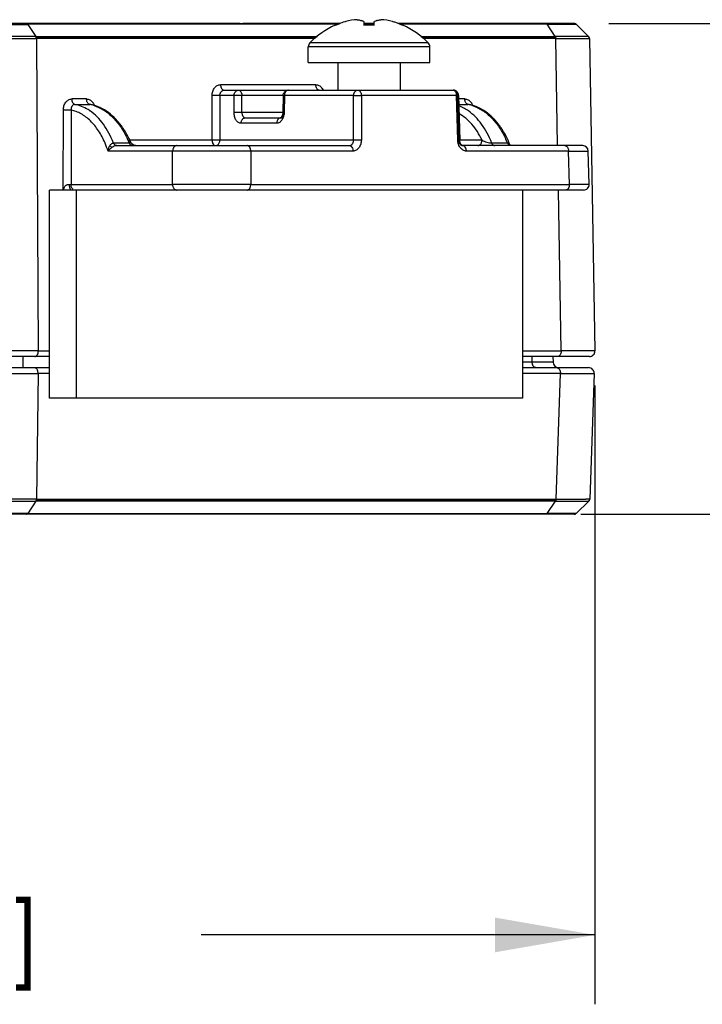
# Model space of a CAD drawing. Header units: inches. Extents: x 0 to 22, y 0 to 17.
# Tile 11 of 26: x 12.2 to 13.4, y 4.3 to 6. Entities that reach past the tile are written whole.
import ezdxf

# ---------------------------------------------------------------- set-up
doc = ezdxf.new("R2010")
doc.units = ezdxf.units.IN
doc.header["$LTSCALE"] = 1.21
doc.header["$MEASUREMENT"] = 0
doc.layers.get('0').update_dxf_attribs({"linetype": 'CONTINUOUS'})
doc.layers.add('DIMENSIONS', color=7, linetype='CONTINUOUS')
doc.styles.get("Standard").update_dxf_attribs({"font": 'txt', "width": 0.8})
doc.dimstyles.new('DIMSTYLE_1', dxfattribs={"dimtxt": 0.125, "dimasz": 0.18, "dimexe": 0.18, "dimexo": 0.0625, "dimgap": 0.09, "dimtad": 0, "dimtih": 1, "dimtoh": 1, "dimdec": 3, "dimzin": 4, "dimdsep": 46, "dimtxsty": 'STANDARD', "dimblk": '_FILLED', "dimblk1": '_FILLED', "dimblk2": '_FILLED', "dimcen": 0.09, "dimadec": 0, "dimazin": 0, "dimtp": 0.01, "dimtm": 0.01, "dimtfac": 1, "dimtdec": 3, "dimtofl": 0, "dimtmove": 0, "dimatfit": 3, "dimldrblk": '_FILLED', "dimfxl": 1, "dimtolj": 1, "dimtzin": 4, "dimarcsym": 0})

# ---------------------------------------------------------------- blocks, each defined once
blk = doc.blocks.new('_FILLED')
at = {"color": 0, "linetype": 'BYBLOCK'}
blk.add_solid([(0, 0), (-1, 0.1736), (-1, -0.1736)], dxfattribs=at)
blk = doc.blocks.new('*D1')
at = {"layer": 'DIMENSIONS', "color": 2, "linetype": 'CONTINUOUS'}
for p, q in [((10.3802, 5.3762), (10.3802, 4.2616)), ((13.2498, 5.3763), (13.2498, 4.2616)), ((10.3802, 4.3866), (11.09, 4.3866)), ((13.2498, 4.3866), (12.54, 4.3866))]:
    blk.add_line(p, q, dxfattribs=at)
at = {"layer": 'DIMENSIONS', "color": 2, "linetype": 'CONTINUOUS', "xscale": 0.18, "yscale": 0.18, "zscale": 0.18, "rotation": 180}
blk.add_blockref('_FILLED', (10.3802, 4.3866), dxfattribs=at)
at = {"layer": 'DIMENSIONS', "color": 2, "linetype": 'CONTINUOUS', "xscale": 0.18, "yscale": 0.18, "zscale": 0.18}
blk.add_blockref('_FILLED', (13.2498, 4.3866), dxfattribs=at)
at = {"layer": 'DIMENSIONS', "color": 2, "linetype": 'CONTINUOUS', "insert": (11.815, 4.4491), "char_height": 0.125, "width": 1.325, "attachment_point": 2, "line_spacing_factor": 0.9}
blk.add_mtext('2.870{\\Ftxt.shx;\\W1.000000;\\H0.125000; }[72.89]', dxfattribs=at)
blk = doc.blocks.new('*D3')
at = {"layer": 'DIMENSIONS', "color": 2, "linetype": 'CONTINUOUS'}
for p, q in [((13.2749, 6.0286), (14.1239, 6.0286)), ((13.9989, 6.0286), (13.9989, 5.7116)), ((13.9989, 5.1446), (13.9989, 5.4616)), ((13.2242, 5.1446), (14.1239, 5.1446))]:
    blk.add_line(p, q, dxfattribs=at)
at = {"layer": 'DIMENSIONS', "color": 2, "linetype": 'CONTINUOUS', "xscale": 0.18, "yscale": 0.18, "zscale": 0.18}
for p, rotation in [((13.9989, 6.0286), 90), ((13.9989, 5.1446), 270)]:
    blk.add_blockref('_FILLED', p, dxfattribs=dict(at, rotation=rotation))
at = {"layer": 'DIMENSIONS', "color": 2, "linetype": 'CONTINUOUS', "insert": (13.9989, 5.6491), "char_height": 0.125, "width": 1.225, "attachment_point": 2, "line_spacing_factor": 0.9}
blk.add_mtext('.884{\\Ftxt.shx;\\W1.000000;\\H0.125000; }[22.45]', dxfattribs=at)

msp = doc.modelspace()

# ---------------------------------------------------------------- linework, layer by layer
at = {"color": 6, "linetype": 'CONTINUOUS'}
for p, q in [((12.8332, 6.0322), (12.8332, 6.0255)), ((12.8522, 6.0255), (12.8522, 6.0322)), ((12.1338, 6.0271), (12.2276, 6.0271)), ((12.2276, 6.0271), (12.2421, 6.005)), ((12.5956, 6.0286), (12.5955, 6.0286)), ((12.6304, 6.0286), (12.6304, 6.0286)), ((12.7825, 6.0255), (12.7886, 6.0281)), ((12.8969, 6.0281), (12.903, 6.0255)), ((13.0699, 6.0285), (13.0699, 6.0286)), ((13.0886, 6.0286), (13.0886, 6.0286)), ((13.2124, 6.0286), (13.1622, 6.0285)), ((13.1638, 6.0272), (13.2159, 6.0272)), ((13.1783, 6.005), (13.1638, 6.0272)), ((13.1896, 6.0286), (13.1896, 6.0286)), ((13.2147, 6.0281), (13.2124, 6.0286)), ((13.2159, 6.0272), (13.2148, 6.028)), ((13.2159, 6.0272), (13.2384, 6.005)), ((12.2421, 6.005), (12.1338, 6.005)), ((12.1338, 6.0015), (12.2422, 6.0015)), ((12.2422, 6.0015), (12.2431, 6.0015)), ((12.2431, 6.0015), (12.2466, 5.4388)), ((13.1793, 6.005), (13.1783, 6.005)), ((13.1826, 5.8086), (13.1792, 6.0016)), ((13.1792, 6.0016), (13.2328, 6.0016)), ((13.2385, 6.005), (13.1793, 6.005)), ((13.2328, 6.0016), (13.2399, 6.0016)), ((13.2399, 6.0016), (13.2398, 6.0028)), ((13.2399, 6.0016), (13.2498, 5.4388)), ((12.9522, 5.9866), (12.7332, 5.9866)), ((12.7332, 5.9586), (12.7332, 5.9866)), ((12.9494, 5.9936), (12.7361, 5.9936)), ((12.9522, 5.9586), (12.9522, 5.9866)), ((12.7332, 5.9586), (12.9522, 5.9586)), ((12.7867, 5.9586), (12.7867, 5.9086)), ((12.8987, 5.9586), (12.8987, 5.9086)), ((12.7466, 5.9184), (12.575, 5.9184)), ((12.5814, 5.9086), (12.9941, 5.9086)), ((12.7583, 5.9115), (12.7598, 5.9088)), ((12.3336, 5.8926), (12.3068, 5.8926)), ((12.5597, 5.8184), (12.5599, 5.8988)), ((12.5739, 5.8988), (12.5599, 5.8988)), ((12.5739, 5.8988), (12.5738, 5.8184)), ((12.5995, 5.8988), (12.5739, 5.8988)), ((12.5994, 5.8684), (12.5995, 5.8988)), ((12.6136, 5.8988), (12.5995, 5.8988)), ((12.6135, 5.8684), (12.6136, 5.8988)), ((12.6878, 5.8988), (12.6136, 5.8988)), ((12.6878, 5.8988), (12.687, 5.8685)), ((12.6878, 5.8988), (12.6901, 5.8988)), ((12.6913, 5.8988), (12.6878, 5.8988)), ((12.6901, 5.8988), (12.6894, 5.8684)), ((12.8148, 5.8988), (12.6901, 5.8988)), ((12.8147, 5.8184), (12.8148, 5.8988)), ((12.8148, 5.8988), (12.8289, 5.8988)), ((12.8289, 5.8988), (12.8288, 5.8184)), ((13.0006, 5.8988), (12.8289, 5.8988)), ((13.0025, 5.8184), (13.0006, 5.8988)), ((13.0006, 5.8988), (13.0041, 5.8988)), ((13.0018, 5.8988), (13.0038, 5.8184)), ((13.0041, 5.8988), (13.0018, 5.8988)), ((13.0041, 5.8988), (13.0061, 5.8185)), ((13.0153, 5.8926), (13.0041, 5.8926)), ((12.2914, 5.7286), (12.2917, 5.8727)), ((12.3058, 5.8727), (12.2917, 5.8727)), ((12.3058, 5.8727), (12.3055, 5.7388)), ((12.3125, 5.8828), (12.3392, 5.8828)), ((12.3403, 5.8827), (12.3392, 5.8828)), ((12.3403, 5.8827), (12.3403, 5.8827)), ((13.0045, 5.8828), (13.021, 5.8828)), ((13.0221, 5.8827), (13.021, 5.8828)), ((13.0221, 5.8827), (13.0221, 5.8827)), ((12.6135, 5.8684), (12.5994, 5.8684)), ((12.687, 5.8684), (12.6135, 5.8684)), ((12.6197, 5.8586), (12.6839, 5.8586)), ((12.6834, 5.8585), (12.6839, 5.8586)), ((12.6837, 5.8587), (12.6835, 5.8586)), ((12.6843, 5.8594), (12.6837, 5.8587)), ((12.6859, 5.8625), (12.6843, 5.8594)), ((12.687, 5.8685), (12.6906, 5.8684)), ((12.6894, 5.8684), (12.687, 5.8685)), ((12.6762, 5.8488), (12.612, 5.8488)), ((12.5597, 5.8184), (12.4111, 5.8184)), ((12.5738, 5.8184), (12.5597, 5.8184)), ((12.8147, 5.8184), (12.5738, 5.8184)), ((12.8288, 5.8184), (12.8147, 5.8184)), ((13.0061, 5.8185), (13.0025, 5.8184)), ((13.0038, 5.8184), (13.0061, 5.8185)), ((13.0463, 5.8184), (13.0061, 5.8184)), ((12.3756, 5.8086), (12.3793, 5.8053)), ((12.4106, 5.8133), (12.382, 5.8133)), ((12.3874, 5.8086), (12.8072, 5.8086)), ((12.4146, 5.8122), (12.4132, 5.8146)), ((13.2279, 5.8086), (13.0096, 5.8086)), ((13.0106, 5.8087), (13.0117, 5.8086)), ((13.0923, 5.8133), (13.0638, 5.8133)), ((13.0973, 5.809), (13.0972, 5.8091)), ((13.0972, 5.8091), (13.0972, 5.8091)), ((12.4887, 5.7987), (12.3723, 5.7988)), ((12.4885, 5.7387), (12.4887, 5.7987)), ((12.6295, 5.7987), (12.6294, 5.7387)), ((12.8137, 5.7988), (12.6295, 5.7987)), ((13.2022, 5.7988), (13.0181, 5.7988)), ((13.2037, 5.7388), (13.2022, 5.7988)), ((13.2022, 5.7988), (13.2379, 5.7988)), ((13.2394, 5.7389), (13.2379, 5.7989)), ((12.3022, 5.7388), (12.3055, 5.7388)), ((12.3055, 5.7388), (12.4885, 5.7387)), ((12.6294, 5.7387), (13.2037, 5.7388)), ((13.2394, 5.7388), (13.2037, 5.7388)), ((13.2294, 5.7286), (12.3611, 5.7286)), ((13.1891, 5.4388), (13.184, 5.7286)), ((12.2667, 5.4286), (10.3902, 5.4286)), ((12.2466, 5.4388), (12.1374, 5.4388)), ((12.2466, 5.4388), (12.2667, 5.4388)), ((13.1193, 5.4388), (13.1891, 5.4388)), ((13.2398, 5.4286), (13.1193, 5.4286)), ((13.1368, 5.4184), (13.1366, 5.4286)), ((13.1741, 5.4286), (13.1743, 5.4184)), ((13.1899, 5.4388), (13.1891, 5.4388)), ((13.2498, 5.4388), (13.1899, 5.4388)), ((13.1743, 5.4184), (13.1193, 5.4184)), ((10.3916, 5.4086), (12.2667, 5.4086)), ((12.1369, 5.3982), (12.2461, 5.3982)), ((12.2461, 5.3982), (12.2432, 5.1716)), ((12.2667, 5.3982), (12.2461, 5.3982)), ((13.1193, 5.4086), (13.2383, 5.4086)), ((13.1876, 5.3982), (13.1193, 5.3982)), ((13.1797, 5.1716), (13.1876, 5.3982)), ((13.1843, 5.4086), (13.1843, 5.4086)), ((13.1876, 5.3982), (13.2483, 5.3982)), ((13.2483, 5.3982), (13.2404, 5.1716)), ((12.2423, 5.1716), (12.134, 5.1716)), ((12.2422, 5.1682), (12.2275, 5.146)), ((12.2432, 5.1716), (12.2423, 5.1716)), ((13.164, 5.146), (13.1787, 5.1682)), ((13.1787, 5.1682), (13.1798, 5.1682)), ((13.1798, 5.1682), (13.2389, 5.1682)), ((13.2389, 5.1682), (13.2159, 5.146)), ((13.2404, 5.1716), (13.2333, 5.1715)), ((13.239, 5.1682), (13.2398, 5.1693)), ((13.2398, 5.1693), (13.2402, 5.1707)), ((12.2275, 5.146), (12.134, 5.146)), ((12.2252, 5.1446), (12.1341, 5.1446)), ((13.2125, 5.1446), (13.1618, 5.1446)), ((13.2159, 5.146), (13.164, 5.146))]:
    msp.add_line(p, q, dxfattribs=at)
at = {"color": 7, "linetype": 'CONTINUOUS'}
for p, q in [((11.4659, 6.0286), (12.79, 6.0286)), ((12.226, 6.0286), (12.1338, 6.0286)), ((12.2262, 6.0284), (12.2254, 6.0286)), ((12.2271, 6.0286), (12.226, 6.0286)), ((12.2263, 6.0284), (12.226, 6.0285)), ((12.227, 6.0279), (12.2262, 6.0284)), ((12.2272, 6.0277), (12.2269, 6.028)), ((12.2276, 6.0271), (12.227, 6.0279)), ((12.2863, 6.0286), (12.2271, 6.0286)), ((12.7879, 6.0278), (12.2271, 6.0278)), ((12.7864, 6.0272), (12.2276, 6.0271)), ((12.5956, 6.0286), (12.2863, 6.0286)), ((12.6006, 6.0286), (12.5956, 6.0286)), ((12.6106, 6.0286), (12.6006, 6.0286)), ((12.6254, 6.0286), (12.6154, 6.0286)), ((12.6304, 6.0286), (12.6254, 6.0286)), ((12.7817, 6.0286), (12.6304, 6.0286)), ((12.7901, 6.0286), (12.7817, 6.0286)), ((12.8427, 6.0286), (12.8332, 6.0286)), ((12.8332, 6.0285), (12.8522, 6.0285)), ((12.8522, 6.0278), (12.8332, 6.0278)), ((12.8522, 6.0272), (12.8332, 6.0272)), ((12.8522, 6.0286), (12.8427, 6.0286)), ((13.1622, 6.0285), (12.8954, 6.0286)), ((12.9038, 6.0286), (12.8954, 6.0286)), ((13.1633, 6.0278), (12.8976, 6.0278)), ((13.1638, 6.0272), (12.899, 6.0272)), ((13.0697, 6.0286), (12.9038, 6.0286)), ((13.1615, 6.0286), (13.1623, 6.0284)), ((13.1621, 6.0285), (13.1624, 6.0284)), ((13.1623, 6.0284), (13.1633, 6.0278)), ((13.1623, 6.0284), (13.1633, 6.0278)), ((13.163, 6.028), (13.1633, 6.0278)), ((13.1633, 6.0278), (13.1638, 6.0272)), ((13.2124, 6.0286), (13.2124, 6.0286)), ((13.2124, 6.0286), (13.2142, 6.0283)), ((13.2134, 6.0285), (13.2134, 6.0285)), ((12.2421, 6.005), (12.7497, 6.005)), ((12.2426, 6.004), (12.2421, 6.005)), ((12.2425, 6.0043), (12.7488, 6.0043)), ((12.2427, 6.0039), (12.2425, 6.0043)), ((12.2429, 6.0028), (12.2426, 6.004)), ((12.7467, 6.0025), (12.243, 6.0025)), ((12.7456, 6.0015), (12.2431, 6.0015)), ((12.9358, 6.005), (13.1783, 6.005)), ((12.9367, 6.0043), (13.1787, 6.0043)), ((13.1792, 6.0025), (12.9388, 6.0025)), ((13.1792, 6.0016), (12.9399, 6.0016)), ((13.1783, 6.005), (13.1787, 6.0041)), ((13.1787, 6.0041), (13.1792, 6.0025)), ((13.1791, 6.003), (13.1792, 6.0025)), ((12.3611, 5.7286), (12.2667, 5.7286)), ((12.2667, 5.3536), (12.2667, 5.7286)), ((12.315, 5.7286), (12.315, 5.3536)), ((13.1193, 5.7286), (13.1193, 5.3536)), ((12.2185, 5.4286), (12.2185, 5.4086)), ((13.1193, 5.3536), (12.2667, 5.3536)), ((12.2422, 5.1682), (12.2427, 5.1691)), ((13.1787, 5.1682), (12.2422, 5.1682)), ((13.1791, 5.1689), (12.2426, 5.1689)), ((12.2427, 5.1691), (12.2431, 5.1703)), ((12.243, 5.1702), (12.2431, 5.1706)), ((12.2431, 5.1706), (13.1796, 5.1706)), ((12.2432, 5.1716), (13.1797, 5.1716)), ((13.1791, 5.1689), (13.1787, 5.1682)), ((13.1796, 5.1704), (13.1791, 5.1689)), ((13.1793, 5.1693), (13.1791, 5.1689)), ((13.1797, 5.1716), (13.1796, 5.1704)), ((13.1796, 5.1706), (13.1796, 5.1704)), ((13.1617, 5.1446), (12.2252, 5.1446)), ((12.2253, 5.1446), (12.226, 5.1447)), ((12.2259, 5.1447), (12.2261, 5.1448)), ((12.2275, 5.1447), (12.2259, 5.1447)), ((12.226, 5.1447), (12.227, 5.1454)), ((12.2261, 5.1447), (12.227, 5.1453)), ((12.2267, 5.1451), (12.227, 5.1454)), ((12.227, 5.1454), (12.2275, 5.146)), ((12.227, 5.1454), (12.9387, 5.1458)), ((12.2275, 5.146), (13.164, 5.146)), ((12.9386, 5.1446), (12.2275, 5.1447)), ((12.9436, 5.1446), (12.9386, 5.1446)), ((12.9387, 5.1458), (12.9437, 5.1458)), ((13.0635, 5.1446), (12.9436, 5.1446)), ((12.9437, 5.1458), (13.0635, 5.1459)), ((13.0635, 5.1459), (13.1616, 5.146)), ((13.1616, 5.1446), (13.0635, 5.1446)), ((13.1616, 5.146), (13.164, 5.146))]:
    msp.add_line(p, q, dxfattribs=at)
at = {"color": 6, "linetype": 'CONTINUOUS'}
for points in [[(13.2398, 6.0028), (13.2389, 6.0045), (13.2385, 6.005)], [(12.687, 5.8685), (12.687, 5.8674), (12.6859, 5.8625)], [(13.0116, 5.8086), (13.0108, 5.8088), (13.0089, 5.8102), (13.0071, 5.8134), (13.0061, 5.8178), (13.0061, 5.8185)], [(12.4223, 5.8086), (12.4181, 5.8095), (12.4146, 5.8122)]]:
    msp.add_lwpolyline(points, dxfattribs=at)
for centre, radius, start, end in [((12.8435, 5.8876), 0.1508, 107.2385, 111.3391), ((12.843, 5.8887), 0.1496, 106.4218, 107.2005), ((12.8283, 5.9249), 0.1108, 93.577, 104.3842), ((12.8161, 5.9937), 0.0421, 65.9969, 72.1512), ((12.8696, 5.9931), 0.0428, 107.8957, 113.9595), ((12.8573, 5.9253), 0.1104, 75.597, 86.4413), ((12.843, 5.8906), 0.1476, 71.1247, 73.5855), ((12.8427, 5.8897), 0.1489, 114.219, 135.7702), ((12.8427, 5.8556), 0.1699, 86.7985, 93.2015), ((12.841, 5.885), 0.1536, 68.6718, 71.091), ((12.8427, 5.8897), 0.1489, 44.2298, 65.781), ((13.2124, 6.0236), 0.005, 56.6327, 59.4177), ((12.7432, 5.9866), 0.01, 135.7702, 180), ((12.9422, 5.9866), 0.01, 0, 44.2298), ((12.6977, 5.8986), 0.00996, 119.4786, 149.1117), ((12.7424, 5.9009), 0.0191, 33.8141, 38.27), ((12.9942, 5.8986), 0.00996, 30.8883, 60.5213), ((12.2937, 5.8043), 0.0811, 55.2844, 58.409), ((12.3278, 5.8204), 0.0635, 78.6913, 79.5755), ((12.3276, 5.8196), 0.0643, 77.0174, 78.6895), ((12.3273, 5.8122), 0.0717, 72.9551, 79.5149), ((12.3271, 5.8174), 0.0666, 71.291, 77.0048), ((12.3292, 5.8749), 0.0192, 33.1888, 38.1649), ((12.3266, 5.81), 0.074, 71.2763, 72.968), ((12.3263, 5.8091), 0.0749, 70.3848, 71.2778), ((12.9755, 5.8044), 0.0811, 55.289, 58.4095), ((13.0095, 5.8204), 0.0635, 78.694, 79.5777), ((13.0094, 5.8196), 0.0643, 77.0207, 78.6922), ((13.009, 5.8122), 0.0717, 72.8876, 79.5168), ((13.0088, 5.8174), 0.0665, 71.2899, 77.0081), ((13.011, 5.8749), 0.0192, 33.1886, 38.1601), ((13.0084, 5.81), 0.074, 71.2215, 72.9011), ((13.0081, 5.8091), 0.075, 70.3351, 71.223), ((12.2516, 5.7476), 0.1719, 24.0746, 24.9576), ((12.2567, 5.7466), 0.1706, 24.2603, 25.469), ((12.9318, 5.7469), 0.1737, 22.4643, 24.9317), ((12.2124, 5.7474), 0.1679, 17.8164, 23.0683), ((12.2494, 5.7467), 0.1743, 23.292, 24.0748), ((12.2479, 5.746), 0.176, 22.8839, 23.2926), ((12.2469, 5.7456), 0.1771, 22.4774, 22.8839), ((12.2548, 5.7457), 0.1727, 23.8646, 24.2611), ((12.2537, 5.7453), 0.1739, 23.5054, 23.8646), ((13.0222, 5.8163), 0.019, 213.8074, 218.2707), ((12.9304, 5.7431), 0.1794, 21.5803, 23.5173), ((13.2279, 5.7986), 0.01, 1.3916, 90.0013), ((12.5586, -28.7768), 34.5756, 89.88246, 90.11589), ((12.3175, 5.7229), 0.0263, 160.984, 167.5661), ((12.5588, -25.8871), 31.6259, 89.87202, 90.12721), ((13.2294, 5.7386), 0.01, 269.9991, 1.3988), ((13.2398, 5.4386), 0.01, 270, 1), ((13.1843, 5.4186), 0.01, 181, 270), ((13.2383, 5.3986), 0.01, 358, 89.9904), ((12.1875, 35.7065), 30.5384, 269.89951, 270.10265), ((13.222, 16.5515), 11.38, 269.78715, 270.05677)]:
    msp.add_arc(centre, radius, start, end, dxfattribs=at)
at = {"color": 7, "linetype": 'CONTINUOUS'}
for centre, radius, start, end in [((13.2124, 6.0236), 0.005, 59.4177, 89.9914), ((12.2354, 6.0015), 0.00768, 0.476, 9.6455), ((13.1715, 6.0015), 0.00769, 0.8004, 7.968), ((13.2349, 6.0015), 0.005, 1.0335, 34.4118), ((12.2357, 5.1717), 0.00755, 349.4647, 359.0713), ((13.2354, 5.1718), 0.00501, 314.0362, 357.9641), ((13.2125, 5.1496), 0.005, 270.0687, 303.0517)]:
    msp.add_arc(centre, radius, start, end, dxfattribs=at)
at = {"color": 6, "linetype": 'CONTINUOUS'}
for points, knots in [([(12.8213, 6.0355), (12.822, 6.0354), (12.8246, 6.0351), (12.8271, 6.0344), (12.829, 6.0338)], [0, 0, 0, 0, 0.24736, 1, 1, 1, 1]), ([(12.8565, 6.0338), (12.8571, 6.034), (12.8596, 6.0348), (12.8622, 6.0353), (12.8641, 6.0355)], [0, 0, 0, 0, 0.253438, 1, 1, 1, 1]), ([(12.5599, 5.8988), (12.5599, 5.9), (12.5601, 5.9026), (12.5609, 5.9063), (12.5623, 5.9097), (12.5642, 5.9127), (12.5664, 5.9152), (12.5691, 5.917), (12.572, 5.9181), (12.574, 5.9184), (12.575, 5.9184)], [0, 0, 0, 0, 0.140827, 0.279622, 0.413838, 0.542198, 0.664163, 0.780154, 0.891501, 1, 1, 1, 1]), ([(12.5739, 5.8988), (12.5739, 5.8994), (12.574, 5.9007), (12.5744, 5.9025), (12.5751, 5.9042), (12.576, 5.9057), (12.5771, 5.907), (12.5785, 5.9079), (12.5799, 5.9085), (12.5809, 5.9086), (12.5814, 5.9086)], [0, 0, 0, 0, 0.140753, 0.279837, 0.414316, 0.542479, 0.664185, 0.780129, 0.891603, 1, 1, 1, 1]), ([(12.575, 5.9184), (12.575, 5.9178), (12.5751, 5.9165), (12.5755, 5.9141), (12.5764, 5.9119), (12.5778, 5.9102), (12.5789, 5.9093), (12.5801, 5.9087), (12.581, 5.9086), (12.5814, 5.9086)], [0, 0, 0, 0, 0.14951, 0.296571, 0.567633, 0.688804, 0.799983, 0.902804, 1, 1, 1, 1]), ([(12.5995, 5.8988), (12.5995, 5.8994), (12.5996, 5.9007), (12.6001, 5.9025), (12.6008, 5.9042), (12.6017, 5.9057), (12.6029, 5.907), (12.6042, 5.9079), (12.6057, 5.9084), (12.6067, 5.9086), (12.6072, 5.9086)], [0, 0, 0, 0, 0.14006, 0.278852, 0.413411, 0.541975, 0.664208, 0.780537, 0.892037, 1, 1, 1, 1]), ([(12.6072, 5.9086), (12.6076, 5.9086), (12.6084, 5.9084), (12.6097, 5.9079), (12.6108, 5.9069), (12.6121, 5.9052), (12.613, 5.9031), (12.6135, 5.9007), (12.6136, 5.8994), (12.6136, 5.8988)], [0, 0, 0, 0, 0.097172, 0.199926, 0.31106, 0.43224, 0.703387, 0.85048, 1, 1, 1, 1]), ([(12.6978, 5.9086), (12.6973, 5.9086), (12.6963, 5.9084), (12.6948, 5.9079), (12.6935, 5.907), (12.6919, 5.9053), (12.6908, 5.9031), (12.6902, 5.9007), (12.6901, 5.8994), (12.6901, 5.8988)], [0, 0, 0, 0, 0.108072, 0.21969, 0.336151, 0.458525, 0.720909, 0.859813, 1, 1, 1, 1]), ([(12.6928, 5.9073), (12.6936, 5.9077), (12.6952, 5.9084), (12.6969, 5.9086), (12.6978, 5.9086)], [0, 0, 0, 0, 0.501598, 1, 1, 1, 1]), ([(12.7466, 5.9184), (12.7476, 5.9184), (12.7496, 5.9181), (12.7525, 5.917), (12.7552, 5.9152), (12.7567, 5.9135), (12.7574, 5.9127)], [0, 0, 0, 0, 0.235723, 0.478784, 0.732744, 1, 1, 1, 1]), ([(12.753, 5.9086), (12.7526, 5.9086), (12.7517, 5.9087), (12.7505, 5.9093), (12.7494, 5.9102), (12.7481, 5.9119), (12.7472, 5.9141), (12.7467, 5.9165), (12.7466, 5.9178), (12.7466, 5.9184)], [0, 0, 0, 0, 0.097143, 0.199814, 0.310842, 0.431927, 0.703197, 0.850427, 1, 1, 1, 1]), ([(12.8148, 5.8988), (12.8149, 5.8994), (12.815, 5.9007), (12.8154, 5.9025), (12.8161, 5.9042), (12.8171, 5.9057), (12.8182, 5.907), (12.8196, 5.9079), (12.821, 5.9084), (12.822, 5.9086), (12.8225, 5.9086)], [0, 0, 0, 0, 0.14006, 0.278852, 0.413411, 0.541975, 0.664208, 0.780537, 0.892037, 1, 1, 1, 1]), ([(12.8225, 5.9086), (12.8229, 5.9086), (12.8238, 5.9084), (12.825, 5.9079), (12.8261, 5.9069), (12.8274, 5.9052), (12.8283, 5.9031), (12.8288, 5.9007), (12.8289, 5.8994), (12.8289, 5.8988)], [0, 0, 0, 0, 0.097172, 0.199926, 0.31106, 0.43224, 0.703387, 0.85048, 1, 1, 1, 1]), ([(12.9991, 5.9073), (12.9983, 5.9077), (12.9967, 5.9084), (12.995, 5.9086), (12.9941, 5.9086)], [0, 0, 0, 0, 0.501598, 1, 1, 1, 1]), ([(12.9941, 5.9086), (12.9946, 5.9086), (12.9956, 5.9084), (12.9971, 5.9079), (12.9984, 5.907), (13, 5.9053), (13.0011, 5.9031), (13.0017, 5.9007), (13.0018, 5.8994), (13.0018, 5.8988)], [0, 0, 0, 0, 0.108073, 0.219691, 0.336151, 0.458525, 0.720909, 0.859812, 1, 1, 1, 1]), ([(12.9997, 5.9037), (12.9994, 5.9044), (12.9988, 5.9057), (12.9975, 5.9073), (12.9959, 5.9083), (12.9947, 5.9086), (12.9941, 5.9086)], [0, 0, 0, 0, 0.291227, 0.552676, 0.78604, 1, 1, 1, 1]), ([(12.2917, 5.8727), (12.2917, 5.874), (12.2919, 5.8766), (12.2927, 5.8803), (12.2941, 5.8837), (12.296, 5.8867), (12.2982, 5.8892), (12.3009, 5.8911), (12.3038, 5.8923), (12.3058, 5.8926), (12.3068, 5.8926)], [0, 0, 0, 0, 0.140698, 0.279421, 0.413684, 0.542152, 0.664223, 0.780272, 0.891607, 1, 1, 1, 1]), ([(12.3068, 5.8926), (12.3068, 5.8914), (12.3071, 5.8891), (12.3081, 5.8865), (12.3092, 5.8848), (12.3102, 5.8838), (12.3113, 5.8831), (12.3121, 5.8829), (12.3125, 5.8828)], [0, 0, 0, 0, 0.291519, 0.561778, 0.684283, 0.797544, 0.902262, 1, 1, 1, 1]), ([(12.3336, 5.8926), (12.3346, 5.8926), (12.3366, 5.8923), (12.3395, 5.8911), (12.3421, 5.8893), (12.3437, 5.8877), (12.3444, 5.8868)], [0, 0, 0, 0, 0.235608, 0.478696, 0.732712, 1, 1, 1, 1]), ([(12.3343, 5.888), (12.3341, 5.8887), (12.3337, 5.8902), (12.3336, 5.8918), (12.3336, 5.8926)], [0, 0, 0, 0, 0.492558, 1, 1, 1, 1]), ([(12.6878, 5.8988), (12.6878, 5.8997), (12.6881, 5.9014), (12.6887, 5.903), (12.6892, 5.9037)], [0, 0, 0, 0, 0.498405, 1, 1, 1, 1]), ([(13.0006, 5.8988), (13.0006, 5.8996), (13.0004, 5.9013), (13, 5.9029), (12.9997, 5.9037)], [0, 0, 0, 0, 0.508538, 1, 1, 1, 1]), ([(13.0041, 5.8988), (13.0041, 5.8997), (13.0038, 5.9014), (13.0032, 5.903), (13.0027, 5.9037)], [0, 0, 0, 0, 0.498405, 1, 1, 1, 1]), ([(13.0161, 5.8879), (13.0159, 5.8886), (13.0155, 5.8902), (13.0153, 5.8918), (13.0153, 5.8926)], [0, 0, 0, 0, 0.492182, 1, 1, 1, 1]), ([(13.0153, 5.8926), (13.0163, 5.8926), (13.0184, 5.8923), (13.0212, 5.8912), (13.0239, 5.8893), (13.0254, 5.8877), (13.0261, 5.8868)], [0, 0, 0, 0, 0.235608, 0.478696, 0.732711, 1, 1, 1, 1]), ([(12.3125, 5.8828), (12.312, 5.8828), (12.311, 5.8827), (12.3095, 5.8821), (12.3083, 5.8811), (12.3069, 5.8793), (12.306, 5.8771), (12.3057, 5.8746), (12.3057, 5.8733), (12.3058, 5.8727)], [0, 0, 0, 0, 0.110028, 0.221733, 0.336948, 0.457665, 0.718329, 0.857825, 1, 1, 1, 1]), ([(12.3669, 5.8132), (12.3636, 5.8209), (12.3561, 5.8352), (12.3437, 5.8506), (12.3327, 5.8602), (12.3241, 5.8659), (12.3151, 5.8702), (12.3089, 5.872), (12.3058, 5.8727)], [0, 0, 0, 0, 0.283951, 0.543643, 0.664777, 0.780642, 0.892054, 1, 1, 1, 1]), ([(12.3362, 5.8735), (12.3325, 5.8758), (12.3248, 5.8796), (12.3166, 5.882), (12.3125, 5.8828)], [0, 0, 0, 0, 0.509993, 1, 1, 1, 1]), ([(12.3392, 5.8828), (12.3387, 5.8829), (12.3377, 5.8833), (12.3363, 5.8845), (12.3351, 5.8861), (12.3346, 5.8873), (12.3343, 5.888)], [0, 0, 0, 0, 0.213907, 0.449697, 0.711833, 1, 1, 1, 1]), ([(12.3453, 5.8854), (12.3456, 5.885), (12.3466, 5.8834), (12.3474, 5.8816), (12.3478, 5.8802)], [0, 0, 0, 0, 0.244295, 1, 1, 1, 1]), ([(12.3484, 5.8804), (12.3514, 5.8794), (12.3573, 5.877), (12.3658, 5.8721), (12.374, 5.866), (12.3845, 5.8563), (12.394, 5.8444), (12.4021, 5.8311), (12.4058, 5.8239), (12.4075, 5.8202)], [0, 0, 0, 0, 0.108652, 0.221161, 0.338108, 0.459995, 0.719528, 0.85741, 1, 1, 1, 1]), ([(12.3621, 5.875), (12.3612, 5.8755), (12.3578, 5.8772), (12.3542, 5.8787), (12.3515, 5.8797)], [0, 0, 0, 0, 0.252589, 1, 1, 1, 1]), ([(12.4107, 5.82), (12.4078, 5.826), (12.4015, 5.8375), (12.39, 5.8529), (12.377, 5.8657), (12.3671, 5.8723), (12.3621, 5.875)], [0, 0, 0, 0, 0.270606, 0.527142, 0.769737, 1, 1, 1, 1]), ([(13.018, 5.8735), (13.0169, 5.8741), (13.0127, 5.8766), (13.0083, 5.8786), (13.0049, 5.8799)], [0, 0, 0, 0, 0.255006, 1, 1, 1, 1]), ([(13.021, 5.8828), (13.0205, 5.8829), (13.0194, 5.8833), (13.0181, 5.8844), (13.0169, 5.886), (13.0164, 5.8872), (13.0161, 5.8879)], [0, 0, 0, 0, 0.21432, 0.450166, 0.712079, 1, 1, 1, 1]), ([(13.0271, 5.8855), (13.0274, 5.8851), (13.0284, 5.8834), (13.0291, 5.8816), (13.0296, 5.8802)], [0, 0, 0, 0, 0.244295, 1, 1, 1, 1]), ([(13.0302, 5.8804), (13.0332, 5.8794), (13.0391, 5.877), (13.0476, 5.8721), (13.0558, 5.866), (13.0663, 5.8562), (13.0757, 5.8444), (13.0839, 5.8311), (13.0876, 5.8239), (13.0893, 5.8201)], [0, 0, 0, 0, 0.108643, 0.221145, 0.338087, 0.459974, 0.719516, 0.857404, 1, 1, 1, 1]), ([(13.0456, 5.874), (13.0446, 5.8746), (13.0407, 5.8767), (13.0365, 5.8786), (13.0333, 5.8797)], [0, 0, 0, 0, 0.253123, 1, 1, 1, 1]), ([(13.0949, 5.8147), (13.0921, 5.8212), (13.0858, 5.8335), (13.0742, 5.8501), (13.061, 5.8638), (13.0509, 5.8711), (13.0456, 5.874)], [0, 0, 0, 0, 0.271255, 0.528137, 0.770583, 1, 1, 1, 1]), ([(12.382, 5.8133), (12.3796, 5.8194), (12.3743, 5.8312), (12.3644, 5.8471), (12.3531, 5.8606), (12.3444, 5.8679), (12.3399, 5.871)], [0, 0, 0, 0, 0.273415, 0.53201, 0.773936, 1, 1, 1, 1]), ([(12.612, 5.8488), (12.6112, 5.8488), (12.6095, 5.849), (12.6071, 5.8502), (12.6049, 5.8521), (12.603, 5.8545), (12.6014, 5.8575), (12.6003, 5.8609), (12.5996, 5.8646), (12.5994, 5.8671), (12.5994, 5.8684)], [0, 0, 0, 0, 0.097548, 0.200014, 0.310697, 0.431428, 0.562469, 0.702626, 0.849699, 1, 1, 1, 1]), ([(12.612, 5.8488), (12.612, 5.8494), (12.6122, 5.8507), (12.6126, 5.8525), (12.6133, 5.8542), (12.6143, 5.8557), (12.6154, 5.857), (12.6167, 5.8579), (12.6182, 5.8584), (12.6192, 5.8586), (12.6197, 5.8586)], [0, 0, 0, 0, 0.140067, 0.278877, 0.413452, 0.542012, 0.664232, 0.780547, 0.892039, 1, 1, 1, 1]), ([(12.6135, 5.8684), (12.6135, 5.8678), (12.6136, 5.8665), (12.614, 5.8641), (12.6148, 5.8619), (12.6161, 5.8602), (12.6172, 5.8593), (12.6184, 5.8587), (12.6193, 5.8586), (12.6197, 5.8586)], [0, 0, 0, 0, 0.15044, 0.298021, 0.568791, 0.689335, 0.799912, 0.902474, 1, 1, 1, 1]), ([(12.6839, 5.8586), (12.6834, 5.8586), (12.6824, 5.8584), (12.6809, 5.8579), (12.6796, 5.857), (12.6785, 5.8557), (12.6775, 5.8542), (12.6768, 5.8525), (12.6764, 5.8507), (12.6762, 5.8494), (12.6762, 5.8488)], [0, 0, 0, 0, 0.107937, 0.219365, 0.335608, 0.457781, 0.586348, 0.721018, 0.85991, 1, 1, 1, 1]), ([(12.6853, 5.8545), (12.6847, 5.8536), (12.6835, 5.852), (12.6812, 5.8502), (12.6788, 5.849), (12.6771, 5.8488), (12.6762, 5.8488)], [0, 0, 0, 0, 0.280545, 0.537783, 0.775264, 1, 1, 1, 1]), ([(12.6839, 5.8586), (12.6843, 5.8586), (12.6852, 5.8587), (12.6864, 5.8593), (12.6875, 5.8602), (12.6889, 5.8619), (12.6899, 5.8641), (12.6904, 5.8665), (12.6906, 5.8678), (12.6906, 5.8684)], [0, 0, 0, 0, 0.096836, 0.199767, 0.311406, 0.43315, 0.704721, 0.851395, 1, 1, 1, 1]), ([(12.6894, 5.8684), (12.6893, 5.8671), (12.6891, 5.8646), (12.6883, 5.8609), (12.6871, 5.8575), (12.6859, 5.8554), (12.6853, 5.8545)], [0, 0, 0, 0, 0.263184, 0.521549, 0.768508, 1, 1, 1, 1]), ([(13.0463, 5.8184), (13.0438, 5.8237), (13.0384, 5.8337), (13.0286, 5.847), (13.0176, 5.8579), (13.0094, 5.8637), (13.0052, 5.866)], [0, 0, 0, 0, 0.274059, 0.532198, 0.773595, 1, 1, 1, 1]), ([(13.0638, 5.8133), (13.0614, 5.8194), (13.0561, 5.8312), (13.0462, 5.8471), (13.0349, 5.8606), (13.0262, 5.868), (13.0217, 5.8711)], [0, 0, 0, 0, 0.273416, 0.532014, 0.773941, 1, 1, 1, 1]), ([(12.4132, 5.8146), (12.4131, 5.8147), (12.4129, 5.8151), (12.4123, 5.8157), (12.4113, 5.8165), (12.4098, 5.8174), (12.4087, 5.8181), (12.4081, 5.8184)], [0, 0, 0, 0, 0.077387, 0.170603, 0.40127, 0.680645, 1, 1, 1, 1]), ([(12.5597, 5.8184), (12.5597, 5.8178), (12.5598, 5.8165), (12.5603, 5.8141), (12.5612, 5.8119), (12.5625, 5.8102), (12.5636, 5.8093), (12.5648, 5.8087), (12.5657, 5.8086), (12.5661, 5.8086)], [0, 0, 0, 0, 0.149543, 0.296694, 0.567902, 0.68905, 0.800135, 0.902844, 1, 1, 1, 1]), ([(12.5727, 5.8135), (12.573, 5.8142), (12.5736, 5.8159), (12.5738, 5.8176), (12.5738, 5.8184)], [0, 0, 0, 0, 0.494511, 1, 1, 1, 1]), ([(12.8072, 5.8086), (12.8077, 5.8086), (12.8087, 5.8087), (12.8102, 5.8093), (12.8115, 5.8102), (12.8126, 5.8114), (12.8135, 5.8129), (12.8142, 5.8146), (12.8146, 5.8165), (12.8147, 5.8178), (12.8147, 5.8184)], [0, 0, 0, 0, 0.108399, 0.21988, 0.335831, 0.457539, 0.585699, 0.720171, 0.859249, 1, 1, 1, 1]), ([(12.8288, 5.8184), (12.8288, 5.8171), (12.8286, 5.8146), (12.8277, 5.8109), (12.8263, 5.8075), (12.8245, 5.8045), (12.8222, 5.802), (12.8195, 5.8002), (12.8167, 5.799), (12.8146, 5.7988), (12.8137, 5.7988)], [0, 0, 0, 0, 0.140824, 0.279646, 0.413878, 0.542208, 0.664137, 0.780129, 0.891501, 1, 1, 1, 1]), ([(13.0038, 5.811), (13.0036, 5.8116), (13.0029, 5.814), (13.0026, 5.8165), (13.0025, 5.8184)], [0, 0, 0, 0, 0.247693, 1, 1, 1, 1]), ([(13.0038, 5.8184), (13.0038, 5.8176), (13.004, 5.8159), (13.0046, 5.8142), (13.005, 5.8135)], [0, 0, 0, 0, 0.504532, 1, 1, 1, 1]), ([(13.0452, 5.8134), (13.0455, 5.8141), (13.0461, 5.8158), (13.0463, 5.8175), (13.0463, 5.8184)], [0, 0, 0, 0, 0.494182, 1, 1, 1, 1]), ([(13.0463, 5.8184), (13.0476, 5.8177), (13.0505, 5.8163), (13.0535, 5.8153), (13.0551, 5.8148)], [0, 0, 0, 0, 0.459107, 1, 1, 1, 1]), ([(12.3723, 5.7988), (12.3724, 5.7996), (12.3727, 5.8013), (12.3734, 5.8039), (12.3744, 5.8063), (12.3752, 5.8078), (12.3756, 5.8086)], [0, 0, 0, 0, 0.249581, 0.500648, 0.75159, 1, 1, 1, 1]), ([(12.3723, 5.7988), (12.3727, 5.7993), (12.3737, 5.8005), (12.3754, 5.8022), (12.3772, 5.8038), (12.3786, 5.8048), (12.3793, 5.8053)], [0, 0, 0, 0, 0.230829, 0.475403, 0.73247, 1, 1, 1, 1]), ([(12.3756, 5.8086), (12.376, 5.8092), (12.3769, 5.8104), (12.3784, 5.8119), (12.3801, 5.813), (12.3814, 5.8133), (12.382, 5.8133)], [0, 0, 0, 0, 0.271619, 0.532733, 0.776307, 1, 1, 1, 1]), ([(12.3874, 5.8086), (12.3867, 5.8086), (12.3853, 5.8084), (12.3825, 5.8074), (12.3805, 5.8062), (12.3793, 5.8053)], [0, 0, 0, 0, 0.224632, 0.476498, 1, 1, 1, 1]), ([(12.382, 5.8133), (12.3823, 5.8126), (12.3829, 5.8113), (12.3842, 5.8098), (12.3857, 5.8088), (12.3868, 5.8086), (12.3874, 5.8086)], [0, 0, 0, 0, 0.291596, 0.553352, 0.786143, 1, 1, 1, 1]), ([(12.4106, 5.8133), (12.411, 5.8133), (12.4117, 5.8133), (12.4124, 5.8135), (12.4127, 5.8136), (12.4129, 5.8136)], [0, 0, 0, 0, 0.598136, 0.823655, 1, 1, 1, 1]), ([(12.412, 5.8108), (12.4118, 5.811), (12.4113, 5.8117), (12.4108, 5.8126), (12.4106, 5.8133)], [0, 0, 0, 0, 0.238138, 1, 1, 1, 1]), ([(12.416, 5.8086), (12.4156, 5.8086), (12.4149, 5.8087), (12.4138, 5.8091), (12.4128, 5.8098), (12.4123, 5.8104), (12.412, 5.8108)], [0, 0, 0, 0, 0.230111, 0.469666, 0.724783, 1, 1, 1, 1]), ([(12.4129, 5.8136), (12.413, 5.8137), (12.4131, 5.8138), (12.4133, 5.8141), (12.4132, 5.8144), (12.4132, 5.8146)], [0, 0, 0, 0, 0.284999, 0.51753, 1, 1, 1, 1]), ([(12.4963, 5.8086), (12.4958, 5.8086), (12.4948, 5.8084), (12.4934, 5.8079), (12.4921, 5.807), (12.4909, 5.8057), (12.49, 5.8042), (12.4892, 5.8025), (12.4888, 5.8007), (12.4887, 5.7994), (12.4887, 5.7987)], [0, 0, 0, 0, 0.107935, 0.219358, 0.335595, 0.457763, 0.586329, 0.721001, 0.8599, 1, 1, 1, 1]), ([(12.5661, 5.8086), (12.5668, 5.8086), (12.5681, 5.8088), (12.57, 5.8098), (12.5716, 5.8114), (12.5724, 5.8128), (12.5727, 5.8135)], [0, 0, 0, 0, 0.229212, 0.469714, 0.72594, 1, 1, 1, 1]), ([(12.6295, 5.7987), (12.6295, 5.7994), (12.6294, 5.8007), (12.629, 5.803), (12.628, 5.8052), (12.6267, 5.8069), (12.6256, 5.8079), (12.6244, 5.8084), (12.6235, 5.8086), (12.6231, 5.8086)], [0, 0, 0, 0, 0.149539, 0.296677, 0.567848, 0.68899, 0.800095, 0.902833, 1, 1, 1, 1]), ([(12.8072, 5.8086), (12.8076, 5.8086), (12.8085, 5.8084), (12.8097, 5.8079), (12.8108, 5.8069), (12.8122, 5.8052), (12.8131, 5.8031), (12.8136, 5.8007), (12.8137, 5.7994), (12.8137, 5.7988)], [0, 0, 0, 0, 0.097167, 0.199905, 0.31101, 0.432152, 0.703323, 0.850461, 1, 1, 1, 1]), ([(13.0064, 5.8057), (13.0061, 5.8061), (13.0051, 5.8078), (13.0043, 5.8096), (13.0038, 5.811)], [0, 0, 0, 0, 0.244038, 1, 1, 1, 1]), ([(13.005, 5.8135), (13.0051, 5.8131), (13.0059, 5.8118), (13.0069, 5.8106), (13.0078, 5.8099)], [0, 0, 0, 0, 0.263176, 1, 1, 1, 1]), ([(13.0181, 5.7988), (13.0171, 5.7988), (13.0151, 5.799), (13.0122, 5.8002), (13.0095, 5.802), (13.008, 5.8036), (13.0073, 5.8045)], [0, 0, 0, 0, 0.235699, 0.478805, 0.732783, 1, 1, 1, 1]), ([(13.0078, 5.8099), (13.0083, 5.8096), (13.0091, 5.8091), (13.0101, 5.8088), (13.0106, 5.8087)], [0, 0, 0, 0, 0.510388, 1, 1, 1, 1]), ([(13.0181, 5.7988), (13.0181, 5.7994), (13.018, 5.8007), (13.0175, 5.8031), (13.0166, 5.8052), (13.0153, 5.8069), (13.0141, 5.8079), (13.0129, 5.8084), (13.0121, 5.8086), (13.0117, 5.8086)], [0, 0, 0, 0, 0.149539, 0.296677, 0.567848, 0.68899, 0.800095, 0.902833, 1, 1, 1, 1]), ([(13.0386, 5.8086), (13.0393, 5.8086), (13.0406, 5.8088), (13.0418, 5.8094), (13.0423, 5.8098)], [0, 0, 0, 0, 0.48847, 1, 1, 1, 1]), ([(13.0423, 5.8098), (13.0429, 5.8103), (13.044, 5.8113), (13.0448, 5.8127), (13.0452, 5.8134)], [0, 0, 0, 0, 0.483067, 1, 1, 1, 1]), ([(13.0551, 5.8148), (13.0566, 5.8143), (13.0588, 5.8138), (13.0617, 5.8134), (13.0631, 5.8133), (13.0638, 5.8133)], [0, 0, 0, 0, 0.516336, 0.773654, 1, 1, 1, 1]), ([(13.0638, 5.8133), (13.0641, 5.8126), (13.0647, 5.8114), (13.066, 5.8098), (13.0676, 5.8088), (13.0687, 5.8086), (13.0693, 5.8086)], [0, 0, 0, 0, 0.290082, 0.551161, 0.7844, 1, 1, 1, 1]), ([(13.0923, 5.8133), (13.0929, 5.8133), (13.094, 5.8131), (13.0954, 5.8121), (13.0965, 5.8107), (13.097, 5.8096), (13.0972, 5.8091)], [0, 0, 0, 0, 0.237462, 0.478007, 0.731504, 1, 1, 1, 1]), ([(13.0938, 5.8108), (13.0937, 5.811), (13.0931, 5.8117), (13.0926, 5.8126), (13.0923, 5.8133)], [0, 0, 0, 0, 0.238343, 1, 1, 1, 1]), ([(13.0957, 5.8092), (13.0955, 5.8093), (13.0948, 5.8097), (13.0942, 5.8103), (13.0938, 5.8108)], [0, 0, 0, 0, 0.237163, 1, 1, 1, 1]), ([(13.1958, 5.8086), (13.1962, 5.8086), (13.1971, 5.8084), (13.1983, 5.8079), (13.1994, 5.8069), (13.2007, 5.8052), (13.2016, 5.8031), (13.2021, 5.8007), (13.2022, 5.7994), (13.2022, 5.7988)], [0, 0, 0, 0, 0.097167, 0.199905, 0.31101, 0.432152, 0.703323, 0.850461, 1, 1, 1, 1]), ([(12.2926, 5.7315), (12.2927, 5.7318), (12.2931, 5.7331), (12.2937, 5.7342), (12.2943, 5.735)], [0, 0, 0, 0, 0.251027, 1, 1, 1, 1]), ([(12.2943, 5.735), (12.2947, 5.7357), (12.2957, 5.7368), (12.2977, 5.7381), (12.2999, 5.7388), (12.3015, 5.7389), (12.3022, 5.7388)], [0, 0, 0, 0, 0.24992, 0.503575, 0.758165, 1, 1, 1, 1]), ([(12.3022, 5.7388), (12.3022, 5.7382), (12.3022, 5.7368), (12.3024, 5.7352), (12.3027, 5.734), (12.3029, 5.7332), (12.3031, 5.7324), (12.3035, 5.7314), (12.304, 5.7304), (12.3048, 5.7294), (12.3056, 5.7287), (12.3063, 5.7286), (12.3066, 5.7286)], [0, 0, 0, 0, 0.165385, 0.327387, 0.405157, 0.479773, 0.550752, 0.61774, 0.73846, 0.840661, 0.926026, 1, 1, 1, 1]), ([(12.3065, 5.7337), (12.3061, 5.7345), (12.3056, 5.7361), (12.3055, 5.7379), (12.3055, 5.7388)], [0, 0, 0, 0, 0.495163, 1, 1, 1, 1]), ([(12.3093, 5.7299), (12.3087, 5.7304), (12.3076, 5.7316), (12.3068, 5.7329), (12.3065, 5.7337)], [0, 0, 0, 0, 0.482963, 1, 1, 1, 1]), ([(12.4885, 5.7387), (12.4885, 5.7381), (12.4886, 5.7368), (12.489, 5.7349), (12.4897, 5.7331), (12.4907, 5.7316), (12.4918, 5.7303), (12.4932, 5.7293), (12.4947, 5.7287), (12.4957, 5.7286), (12.4962, 5.7286)], [0, 0, 0, 0, 0.139825, 0.278724, 0.413539, 0.542348, 0.664722, 0.781032, 0.892353, 1, 1, 1, 1]), ([(12.623, 5.7286), (12.6234, 5.7286), (12.6243, 5.7287), (12.6255, 5.7293), (12.6267, 5.7303), (12.628, 5.7321), (12.6289, 5.7343), (12.6293, 5.7368), (12.6294, 5.7381), (12.6294, 5.7387)], [0, 0, 0, 0, 0.096739, 0.199259, 0.310405, 0.431821, 0.703679, 0.850883, 1, 1, 1, 1]), ([(13.2037, 5.7388), (13.2037, 5.7381), (13.2036, 5.7368), (13.2032, 5.7343), (13.2023, 5.7321), (13.2009, 5.7303), (13.1998, 5.7293), (13.1986, 5.7287), (13.1977, 5.7286), (13.1973, 5.7286)], [0, 0, 0, 0, 0.149084, 0.296203, 0.567943, 0.689391, 0.800619, 0.90323, 1, 1, 1, 1]), ([(12.2402, 5.4286), (12.2406, 5.4286), (12.2415, 5.4287), (12.2428, 5.4293), (12.2439, 5.4303), (12.2452, 5.4321), (12.2461, 5.4343), (12.2466, 5.4368), (12.2466, 5.4381), (12.2466, 5.4388)], [0, 0, 0, 0, 0.096712, 0.199157, 0.31022, 0.431572, 0.703539, 0.850845, 1, 1, 1, 1]), ([(13.1891, 5.4388), (13.1891, 5.4381), (13.189, 5.4368), (13.1885, 5.4343), (13.1877, 5.4321), (13.1863, 5.4303), (13.1852, 5.4293), (13.1839, 5.4287), (13.1831, 5.4286), (13.1826, 5.4286)], [0, 0, 0, 0, 0.149117, 0.296322, 0.568179, 0.689595, 0.800741, 0.903261, 1, 1, 1, 1]), ([(13.1432, 5.4086), (13.1428, 5.4086), (13.142, 5.4087), (13.1407, 5.4093), (13.1396, 5.4102), (13.1383, 5.4119), (13.1374, 5.4141), (13.1369, 5.4165), (13.1368, 5.4178), (13.1368, 5.4184)], [0, 0, 0, 0, 0.097143, 0.199814, 0.310842, 0.431927, 0.703197, 0.850427, 1, 1, 1, 1]), ([(12.2461, 5.3982), (12.2461, 5.3989), (12.246, 5.4002), (12.2456, 5.4027), (12.2447, 5.405), (12.2434, 5.4068), (12.2422, 5.4078), (12.241, 5.4084), (12.2401, 5.4086), (12.2397, 5.4086)], [0, 0, 0, 0, 0.148881, 0.296106, 0.568307, 0.689869, 0.801047, 0.903468, 1, 1, 1, 1]), ([(13.1812, 5.4086), (13.1817, 5.4086), (13.1825, 5.4084), (13.1838, 5.4078), (13.1849, 5.4068), (13.1863, 5.405), (13.1872, 5.4027), (13.1876, 5.4002), (13.1877, 5.3989), (13.1876, 5.3982)], [0, 0, 0, 0, 0.096504, 0.198846, 0.309937, 0.431431, 0.703747, 0.851079, 1, 1, 1, 1]), ([(13.164, 5.146), (13.1638, 5.1458), (13.1635, 5.1454), (13.163, 5.1449), (13.1624, 5.1447), (13.1619, 5.1446), (13.1617, 5.1446)], [0, 0, 0, 0, 0.279797, 0.536454, 0.773812, 1, 1, 1, 1])]:
    msp.add_open_spline(points, degree=3, knots=knots, dxfattribs=at)

# ---------------------------------------------------------------- dimensions: what is measured, and where the dimension line sits
at = {"layer": 'DIMENSIONS', "color": 2, "linetype": 'CONTINUOUS'}
dim = msp.add_linear_dim(base=(13.9989, 5.1446), p1=(13.2749, 6.0286), p2=(13.2242, 5.1446), angle=270, dimstyle='DIMSTYLE_1', dxfattribs=at)
dim.commit()
dim.dimension.update_dxf_attribs({"geometry": '*D3', "text_midpoint": (13.8739, 5.5866), "dimtype": 160})
dim = msp.add_linear_dim(base=(13.2498, 4.3866), p1=(10.3802, 5.3762), p2=(13.2498, 5.3763), dimstyle='DIMSTYLE_1', dxfattribs=at)
dim.commit()
dim.dimension.update_dxf_attribs({"geometry": '*D1', "text_midpoint": (11.665, 4.3866), "dimtype": 160})

doc.saveas('drawing.dxf')
